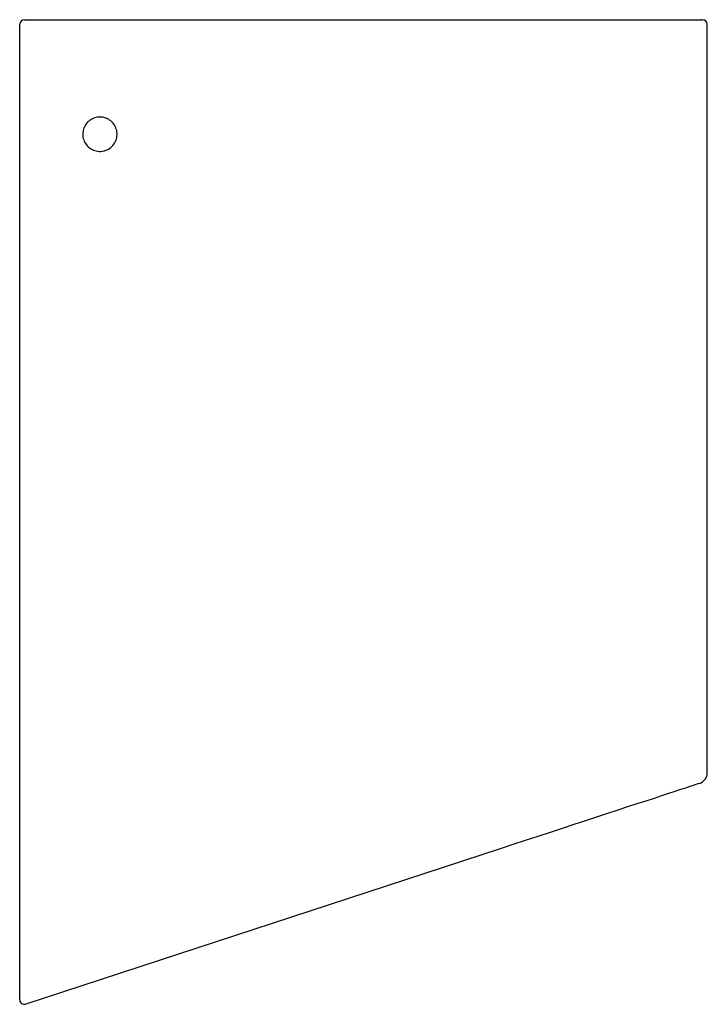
# Model space of a CAD drawing. Header units: millimetres. Extents: x 4160.371 to 4160.671, y 1760.579 to 1761.009.
import ezdxf

# ---------------------------------------------------------------- set-up
doc = ezdxf.new("R2010")
doc.units = ezdxf.units.MM
doc.layers.add('SANINDUSA', color=3, linetype='Continuous')

msp = doc.modelspace()

# ---------------------------------------------------------------- linework, layer by layer
at = {"layer": 'SANINDUSA'}
for p, q in [((4160.370822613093, 1760.584112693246), (4160.370822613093, 1761.00685920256)), ((4160.372822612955, 1761.008859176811), (4160.578944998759, 1761.008859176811)), ((4160.578944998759, 1761.008859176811), (4160.668822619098, 1761.008859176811)), ((4160.670822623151, 1760.680155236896), (4160.670822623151, 1761.00685920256)), ((4160.580397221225, 1760.646902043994), (4160.373445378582, 1760.579089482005)), ((4160.370822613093, 1760.580990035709), (4160.370822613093, 1760.584112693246))]:
    msp.add_line(p, q, dxfattribs=at)
at = {"layer": 'SANINDUSA', "flags": 128}
msp.add_lwpolyline([(4160.667379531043, 1760.675403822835), (4160.667209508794, 1760.675348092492), (4160.666700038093, 1760.675181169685), (4160.665853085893, 1760.674903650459), (4160.664671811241, 1760.674516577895), (4160.663160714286, 1760.674021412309), (4160.661325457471, 1760.673420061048), (4160.659172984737, 1760.672714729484), (4160.656711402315, 1760.671908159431), (4160.653950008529, 1760.671003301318), (4160.650899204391, 1760.670003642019), (4160.647570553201, 1760.668912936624), (4160.643976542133, 1760.667735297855), (4160.640130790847, 1760.666475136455), (4160.636047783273, 1760.665137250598), (4160.631742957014, 1760.663726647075), (4160.627232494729, 1760.662248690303), (4160.622533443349, 1760.660708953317), (4160.617663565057, 1760.659113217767), (4160.612641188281, 1760.657467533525), (4160.607485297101, 1760.655778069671), (4160.602215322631, 1760.654051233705), (4160.596851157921, 1760.652293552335), (4160.591413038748, 1760.650511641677), (4160.585921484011, 1760.648712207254), (4160.580397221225, 1760.646902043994)], dxfattribs=at)
at = {"layer": 'SANINDUSA'}
for centre, radius, start, end in [((4160.372822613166, 1761.006859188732), 0.00200000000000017, 90, 180), ((4160.668822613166, 1761.006859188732), 0.00200000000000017, 0, 90), ((4160.665822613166, 1760.680155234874), 0.005000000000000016, 288.1425836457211, 359.8953291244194), ((4160.372822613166, 1760.580990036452), 0.002000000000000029, 180, 288.1425836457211)]:
    msp.add_arc(centre, radius, start, end, dxfattribs=at)
for points, knots in [([(4160.407462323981, 1760.9661623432), (4160.40674216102, 1760.966260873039), (4160.405185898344, 1760.966473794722), (4160.402798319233, 1760.965855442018), (4160.40065836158, 1760.964470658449), (4160.399417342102, 1760.962889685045), (4160.398970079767, 1760.961860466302), (4160.398857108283, 1760.961600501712)], [0, 0, 0, 0, 0.2051681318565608, 0.4433656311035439, 0.68152463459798, 0.9195580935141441, 1, 1, 1, 1]), ([(4160.407462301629, 1760.951556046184), (4160.407466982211, 1760.951557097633), (4160.407579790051, 1760.951582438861), (4160.408504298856, 1760.951813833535), (4160.410159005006, 1760.952582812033), (4160.411989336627, 1760.954370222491), (4160.41312763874, 1760.956663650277), (4160.413442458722, 1760.959203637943), (4160.412899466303, 1760.961709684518), (4160.411555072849, 1760.963880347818), (4160.409662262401, 1760.965466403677), (4160.408160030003, 1760.965941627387), (4160.407462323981, 1760.9661623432)], [0, 0, 0, 0, 0.0007158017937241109, 0.01725171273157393, 0.1422101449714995, 0.2670820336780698, 0.3918991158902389, 0.5167143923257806, 0.6415810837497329, 0.7665358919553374, 0.8915684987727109, 1, 1, 1, 1]), ([(4160.398857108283, 1760.961600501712), (4160.398649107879, 1760.960903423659), (4160.398200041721, 1760.959398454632), (4160.398445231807, 1760.956946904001), (4160.39948131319, 1760.95461616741), (4160.40124636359, 1760.952754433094), (4160.403519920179, 1760.951592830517), (4160.405698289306, 1760.951263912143), (4160.406994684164, 1760.951478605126), (4160.407462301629, 1760.951556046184)], [0, 0, 0, 0, 0.1341712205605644, 0.2896713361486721, 0.4451648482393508, 0.600717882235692, 0.7563711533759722, 0.9121216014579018, 1, 1, 1, 1])]:
    msp.add_open_spline(points, degree=3, knots=knots, dxfattribs=at)

doc.saveas('drawing.dxf')
